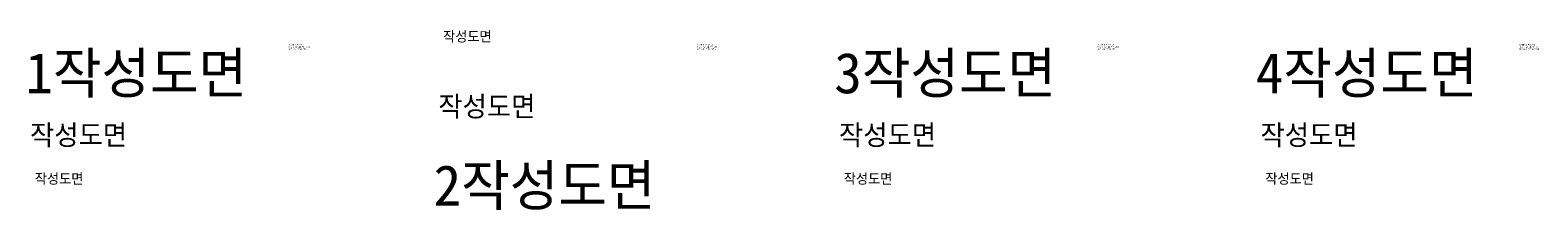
# Model space of a CAD drawing. Extents: x 368786 to 890701, y 188187 to 250567.
import ezdxf

# ---------------------------------------------------------------- set-up
doc = ezdxf.new("R2010")
doc.units = 0
doc.header["$MEASUREMENT"] = 0
doc.layers.add('A-DIM', color=7, linetype='CONTINUOUS')
doc.styles.add('Gtx', font='txt')

msp = doc.modelspace()

# ---------------------------------------------------------------- texts
at = {"layer": 'A-DIM', "style": 'Gtx'}
for s, height, p in [('작성도면', 3513, (511743, 246603)), ('동해물과 백두산이', 500, (458254, 245173)), ('동해물과 백두산이', 500, (599588, 245173)), ('동해물과 백두산이', 500, (738290, 245173)), ('동해물과 백두산이', 500, (884208, 245173)), ('1작성도면', 14052.1, (367099, 228651)), ('보우하사 우리나라만세', 500, (458254, 243673)), ('마르고 닳도록 하느님이', 500, (458254, 244423)), ('보우하사 우리나라만세', 500, (599588, 243673)), ('마르고 닳도록 하느님이', 500, (599588, 244423)), ('3작성도면', 14052.1, (647135, 228651)), ('보우하사 우리나라만세', 500, (738290, 243673)), ('마르고 닳도록 하느님이', 500, (738290, 244423)), ('4작성도면', 14052.1, (793054, 228651)), ('보우하사 우리나라만세', 500, (884208, 243673)), ('마르고 닳도록 하느님이', 500, (884208, 244423)), ('작성도면', 7026, (510073, 220598)), ('작성도면', 7026, (368738, 210687)), ('작성도면', 7026, (648774, 210687)), ('작성도면', 7026, (794693, 210687)), ('2작성도면', 14052.1, (508434, 189683)), ('작성도면', 3513, (370408, 197273)), ('작성도면', 3513, (650444, 197273)), ('작성도면', 3513, (796363, 197273))]:
    msp.add_text(s, height=height, dxfattribs=at).set_placement(p)

doc.saveas('drawing.dxf')
